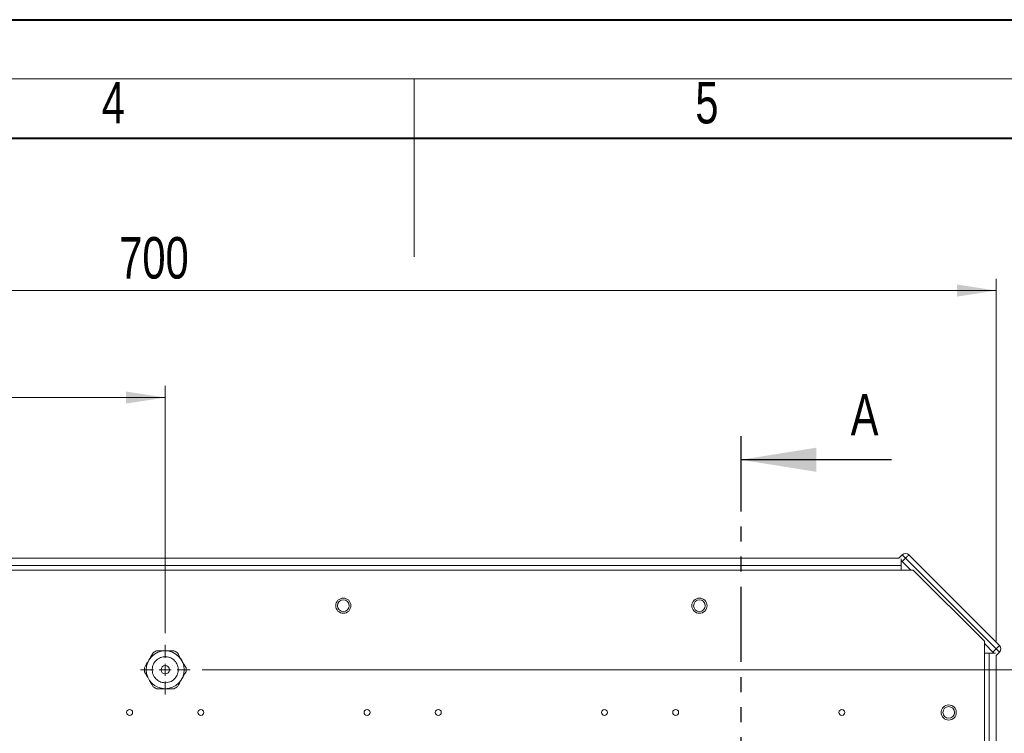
# Model space of a CAD drawing. Header units: millimetres. Extents: x 0 to 420, y 0 to 297.
# Tile 80 of 86: x 177 to 260, y 237 to 297. Entities that reach past the tile are written whole.
import ezdxf

# ---------------------------------------------------------------- set-up
doc = ezdxf.new("R2010")
doc.units = ezdxf.units.MM
doc.linetypes.add('PHANTOM', pattern=[12.7, 6.35, -1.27, 1.27, -1.27, 1.27, -1.27])
doc.styles.add('SLDTEXTSTYLE0', font='TXT', dxfattribs={"width": 0.75})
doc.dimstyles.new('SLDDIMSTYLE0', dxfattribs={"dimtxt": 3.5, "dimasz": 3.302, "dimexe": 0, "dimexo": 0.0625, "dimgap": 0.875, "dimtad": 1, "dimlfac": 5, "dimrnd": 1e-09, "dimzin": 12, "dimdsep": 46, "dimtxsty": 'SLDTEXTSTYLE0', "dimsah": 1, "dimcen": 0.09, "dimadec": 0, "dimazin": 3, "dimtfac": 1, "dimtofl": 0, "dimtmove": 0, "dimatfit": 3, "dimfxl": 1, "dimfrac": 2, "dimtolj": 1, "dimtzin": 12, "dimarcsym": 0})

# ---------------------------------------------------------------- blocks, each defined once
blk = doc.blocks.new('_D_1')
at = {"color": 7, "linetype": 'Continuous', "lineweight": 0}
for p, q in [((119.115, 244.808), (119.115, 275.376)), ((259.115, 244.808), (259.115, 275.376)), ((119.115, 274.376), (259.115, 274.376))]:
    blk.add_line(p, q, dxfattribs=at)
for points in [[(119.115, 274.376), (122.417, 273.868), (122.417, 274.884)], [(259.115, 274.376), (255.813, 274.884), (255.813, 273.868)]]:
    blk.add_solid(points, dxfattribs=at)
at = {"color": 7, "linetype": 'Continuous', "lineweight": 0, "insert": (185.235, 278.887), "char_height": 3.5, "attachment_point": 1, "style": 'SLDTEXTSTYLE0'}
blk.add_mtext('700', dxfattribs=at)
blk = doc.blocks.new('_D_2')
at = {"color": 7, "linetype": 'Continuous', "lineweight": 0}
for p, q in [((119.115, 244.808), (119.115, 266.354)), ((189.115, 245.506), (189.115, 266.354)), ((119.115, 265.354), (189.115, 265.354))]:
    blk.add_line(p, q, dxfattribs=at)
for points in [[(119.115, 265.354), (122.417, 264.846), (122.417, 265.862)], [(189.115, 265.354), (185.813, 265.862), (185.813, 264.846)]]:
    blk.add_solid(points, dxfattribs=at)
at = {"color": 7, "linetype": 'Continuous', "lineweight": 0, "insert": (150.235, 269.866), "char_height": 3.5, "attachment_point": 1, "style": 'SLDTEXTSTYLE0'}
blk.add_mtext('350', dxfattribs=at)
blk = doc.blocks.new('_D_3')
at = {"color": 7, "linetype": 'Continuous', "lineweight": 0}
for p, q in [((126.115, 251.808), (100.08, 251.808)), ((101.08, 251.808), (101.08, 211.808)), ((181.615, 211.808), (100.08, 211.808))]:
    blk.add_line(p, q, dxfattribs=at)
for points in [[(101.08, 251.808), (100.572, 248.506), (101.588, 248.506)], [(101.08, 211.808), (101.588, 215.11), (100.572, 215.11)]]:
    blk.add_solid(points, dxfattribs=at)
at = {"color": 7, "linetype": 'Continuous', "lineweight": 0, "insert": (96.569, 227.929), "char_height": 3.5, "attachment_point": 1, "rotation": 90, "style": 'SLDTEXTSTYLE0'}
blk.add_mtext('200', dxfattribs=at)
blk = doc.blocks.new('_D_5')
at = {"color": 7, "linetype": 'Continuous', "lineweight": 0}
for p, q in [((192.213, 242.408), (294.681, 242.408)), ((293.681, 181.208), (293.681, 242.408)), ((192.213, 181.208), (294.681, 181.208))]:
    blk.add_line(p, q, dxfattribs=at)
for points in [[(293.681, 242.408), (293.173, 239.106), (294.189, 239.106)], [(293.681, 181.208), (294.189, 184.51), (293.173, 184.51)]]:
    blk.add_solid(points, dxfattribs=at)
at = {"color": 7, "linetype": 'Continuous', "lineweight": 0, "insert": (289.17, 207.929), "char_height": 3.5, "attachment_point": 1, "rotation": 90, "style": 'SLDTEXTSTYLE0'}
blk.add_mtext('306', dxfattribs=at)
blk = doc.blocks.new('SW_CENTERMARKSYMBOL_0')
at = {"color": 0, "linetype": 'Continuous', "lineweight": 0}
for p, q in [((0, 1), (0, 2.098)), ((-1, 0), (-2.098, 0)), ((0, 0), (-0.5, 0)), ((0, 0), (0, 0.5)), ((0, 0), (0, -0.5)), ((0, 0), (0.5, 0)), ((1, 0), (2.098, 0)), ((0, -1), (0, -2.098))]:
    blk.add_line(p, q, dxfattribs=at)

msp = doc.modelspace()

# ---------------------------------------------------------------- linework, layer by layer
at = {"color": 7, "linetype": 'Continuous', "lineweight": 40}
for p, q in [((0.0788, 297.2148), (420.0788, 297.2148)), ((20.0788, 287.2148), (410.0788, 287.2148))]:
    msp.add_line(p, q, dxfattribs=at)
at = {"color": 7, "linetype": 'Continuous', "lineweight": 0}
for p, q in [((15.0788, 292.2148), (415.0788, 292.2148)), ((210.0788, 292.2148), (210.0788, 277.2148))]:
    msp.add_line(p, q, dxfattribs=at)
at = {"color": 7, "linetype": 'PHANTOM', "lineweight": 30}
msp.add_line((237.6052, 262.1118), (237.6052, 161.5052), dxfattribs=at)
at = {"color": 7, "linetype": 'Continuous', "lineweight": 30}
msp.add_line((250.3052, 260.1118), (237.6052, 260.1118), dxfattribs=at)
at = {"color": 7, "linetype": 'Continuous', "lineweight": 15}
for p, q in [((250.9297, 251.8085), (127.2986, 251.8085)), ((251.196, 252.0928), (250.9132, 251.81)), ((250.9132, 251.81), (250.9146, 251.8085)), ((251.1146, 251.7619), (251.1146, 251.6085)), ((251.1146, 251.6085), (251.9146, 250.8085)), ((251.1146, 250.8085), (251.1146, 251.6085)), ((251.196, 251.5271), (251.4788, 251.81)), ((259.1156, 244.1732), (251.4788, 251.81)), ((259.3984, 244.456), (251.7617, 252.0928)), ((252.1146, 250.8085), (126.1146, 250.8085)), ((251.1146, 251.2085), (127.1146, 251.2085)), ((251.1146, 251.2085), (251.1146, 250.8085)), ((258.1146, 244.8085), (252.1146, 250.8085)), ((258.1146, 178.8085), (258.1146, 244.8085)), ((258.1146, 244.6085), (258.9146, 243.8085)), ((259.1156, 244.1732), (258.8328, 243.8904)), ((259.3984, 243.8904), (259.1156, 243.6075)), ((258.9146, 243.8085), (258.1146, 243.8085)), ((258.1146, 243.8085), (258.5146, 243.8085)), ((258.5146, 243.8085), (258.5146, 179.8085)), ((258.9146, 243.8085), (259.0684, 243.8085)), ((259.1146, 243.6245), (259.1146, 179.9924)), ((259.1146, 243.6085), (259.1156, 243.6075))]:
    msp.add_line(p, q, dxfattribs=at)
at = {"color": 7, "linetype": 'Continuous', "lineweight": 15, "flags": 128}
for points in [[(251.4788, 251.81), (251.4237, 251.8651), (251.3706, 251.9182), (251.3217, 251.9671), (251.2788, 252.01), (251.2437, 252.0451), (251.2175, 252.0713), (251.2014, 252.0874), (251.196, 252.0928)], [(251.4788, 251.81), (251.534, 251.8651), (251.5871, 251.9182), (251.636, 251.9671), (251.6788, 252.01), (251.714, 252.0451), (251.7402, 252.0713), (251.7563, 252.0874), (251.7617, 252.0928)], [(259.3984, 244.456), (259.393, 244.4506), (259.3769, 244.4345), (259.3508, 244.4084), (259.3156, 244.3732), (259.2727, 244.3303), (259.2238, 244.2814), (259.1708, 244.2284), (259.1156, 244.1732)], [(259.3984, 243.8904), (259.393, 243.8958), (259.3769, 243.9119), (259.3508, 243.938), (259.3156, 243.9732), (259.2727, 244.0161), (259.2238, 244.065), (259.1708, 244.118), (259.1156, 244.1732)]]:
    msp.add_lwpolyline(points, dxfattribs=at)
at = {"color": 7, "linetype": 'Continuous', "lineweight": 15}
for centre, radius in [((204.1146, 247.8085), 0.64), ((204.1146, 247.8085), 0.4917), ((234.1146, 247.8085), 0.64), ((234.1146, 247.8085), 0.4917), ((189.1146, 242.4085), 1.598), ((189.1146, 242.4085), 0.35), ((186.1146, 238.8085), 0.25), ((192.1146, 238.8085), 0.25), ((206.1146, 238.8085), 0.25), ((212.1146, 238.8085), 0.25), ((226.1146, 238.8085), 0.25), ((232.1146, 238.8085), 0.25), ((246.1146, 238.8085), 0.25), ((255.1146, 238.8085), 0.64), ((255.1146, 238.8085), 0.4917)]:
    msp.add_circle(centre, radius, dxfattribs=at)
for centre, radius, start, end in [((251.4788, 251.81), 0.4, 45, 135), ((189.1146, 242.4085), 1.76, 114.619977, 125.380023), ((189.1146, 242.4085), 1.76, 54.619977, 65.380023), ((259.1156, 244.1732), 0.4, 315, 45), ((189.1146, 242.4085), 1.76, 174.619977, 185.380023), ((189.1146, 242.4085), 1.76, 354.619977, 5.380023), ((189.1146, 242.4085), 1.76, 234.619977, 245.380023), ((189.1146, 242.4085), 1.76, 294.619977, 305.380023)]:
    msp.add_arc(centre, radius, start, end, dxfattribs=at)
for points, knots in [([(189.8478, 244.0085), (189.605, 244.0085), (189.1162, 244.0085), (188.6274, 244.0085), (188.3814, 244.0085)], [0, 0, 0, 0, 0.4967478, 1, 1, 1, 1]), ([(188.0956, 243.8435), (187.9742, 243.6332), (187.7298, 243.2099), (187.4854, 242.7865), (187.3624, 242.5735)], [0, 0, 0, 0, 0.4967488, 1, 1, 1, 1]), ([(190.0655, 241.8595), (190.1219, 241.9864), (190.2086, 242.1817), (190.2179, 242.4716), (190.183, 242.6946), (190.1019, 242.9061), (189.9469, 243.1487), (189.6769, 243.3823), (189.3396, 243.4993), (189.0519, 243.5123), (188.8284, 243.4766), (188.6171, 243.3958), (188.3744, 243.2407), (188.1408, 242.9707), (188.0238, 242.6335), (188.0108, 242.3457), (188.0465, 242.1223), (188.1273, 241.9109), (188.2824, 241.6682), (188.5524, 241.4346), (188.8897, 241.3176), (189.1774, 241.3047), (189.401, 241.3402), (189.6116, 241.4215), (189.858, 241.5745), (189.9838, 241.7472), (190.0655, 241.8595)], [0, 0, 0, 0, 0.0598642, 0.0920903, 0.125, 0.15791, 0.1901358, 0.2500001, 0.3098643, 0.3420903, 0.3750001, 0.40791, 0.4401359, 0.5000001, 0.5598642, 0.5920904, 0.6250001, 0.6579097, 0.6901358, 0.7500002, 0.8098642, 0.8420902, 0.875, 0.9079099, 0.9401359, 1, 1, 1, 1]), ([(190.8669, 242.5735), (190.7455, 242.7838), (190.5011, 243.2071), (190.2567, 243.6304), (190.1337, 243.8435)], [0, 0, 0, 0, 0.4967471, 1, 1, 1, 1]), ([(187.3624, 242.2435), (187.4838, 242.0332), (187.7282, 241.6099), (187.9726, 241.1865), (188.0956, 240.9735)], [0, 0, 0, 0, 0.49674884, 1, 1, 1, 1]), ([(190.1337, 240.9735), (190.2551, 241.1838), (190.4995, 241.6071), (190.7439, 242.0304), (190.8669, 242.2435)], [0, 0, 0, 0, 0.49674705, 1, 1, 1, 1]), ([(188.3814, 240.8085), (188.6242, 240.8085), (189.113, 240.8085), (189.6018, 240.8085), (189.8478, 240.8085)], [0, 0, 0, 0, 0.4967478, 1, 1, 1, 1])]:
    msp.add_open_spline(points, degree=3, knots=knots, dxfattribs=at)
at = {"color": 7, "linetype": 'Continuous', "lineweight": 30}
msp.add_solid([(237.6052, 260.1118), (243.9552, 259.0958), (243.9552, 261.1278)], dxfattribs=at)

# ---------------------------------------------------------------- block references
at = {"color": 7, "linetype": 'Continuous', "lineweight": 0}
msp.add_blockref('SW_CENTERMARKSYMBOL_0', (189.1146, 242.4085), dxfattribs=at)

# ---------------------------------------------------------------- texts
at = {"color": 7, "linetype": 'Continuous', "lineweight": 0, "char_height": 3.5, "attachment_point": 1, "style": 'SLDTEXTSTYLE0'}
for s, insert in [('4', (183.7698, 291.9665)), ('5', (233.7698, 291.9665))]:
    msp.add_mtext(s, dxfattribs=dict(at, insert=insert))
at = {"color": 7, "linetype": 'Continuous', "insert": (246.8571, 265.6674), "char_height": 3.5, "attachment_point": 1, "style": 'SLDTEXTSTYLE0'}
msp.add_mtext('A', dxfattribs=at)

# ---------------------------------------------------------------- dimensions: what is measured, and where the dimension line sits
at = {"color": 7, "linetype": 'Continuous', "lineweight": 0}
for base, p2, picture, middle in [((259.1146, 274.3757), (259.1146, 243.8085), '_D_1', (189.1146, 274.3757)), ((189.1146, 265.3539), (189.1146, 244.5065), '_D_2', (154.1146, 265.3539))]:
    dim = msp.add_linear_dim(base=base, p1=(119.1146, 243.8085), p2=p2, dimstyle='SLDDIMSTYLE0', dxfattribs=at)
    dim.commit()
    dim.dimension.update_dxf_attribs({"geometry": picture, "text_midpoint": middle, "dimtype": 160})
for base, p1, p2, picture, middle in [((101.0803, 211.8085), (127.1146, 251.8085), (182.6146, 211.8085), '_D_3', (101.0803, 231.8085)), ((293.6813, 242.4085), (191.2126, 181.2085), (191.2126, 242.4085), '_D_5', (293.6813, 211.8085))]:
    dim = msp.add_linear_dim(base=base, p1=p1, p2=p2, angle=90, dimstyle='SLDDIMSTYLE0', dxfattribs=at)
    dim.commit()
    dim.dimension.update_dxf_attribs({"geometry": picture, "text_midpoint": middle, "dimtype": 160})

doc.saveas('drawing.dxf')
